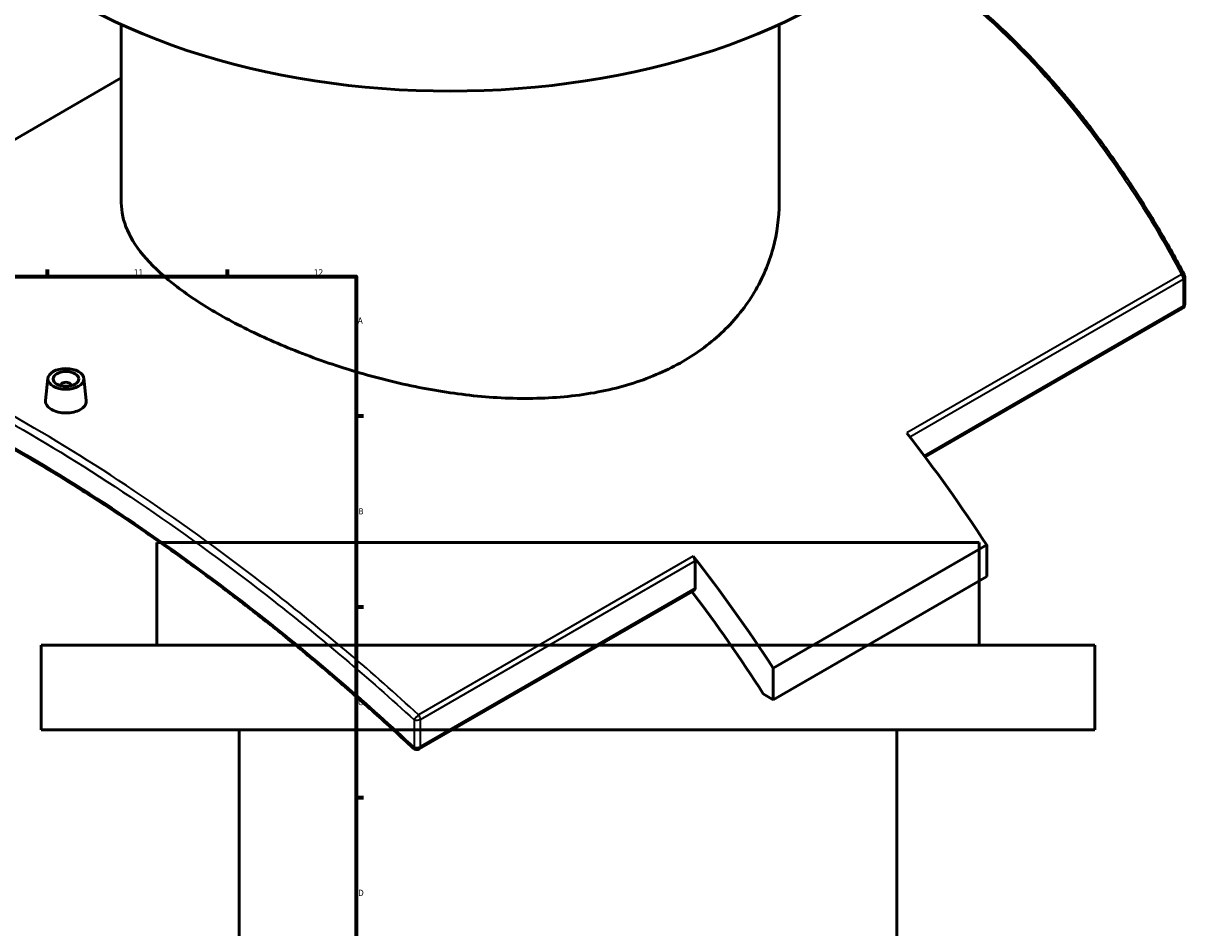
# Model space of a CAD drawing. Header units: millimetres. Extents: x -604 to 1143, y -275 to 917.
# Tile 10 of 11: x 691 to 1143, y 321 to 673. Entities that reach past the tile are written whole.
import ezdxf

# ---------------------------------------------------------------- set-up
doc = ezdxf.new("R2010")
doc.units = ezdxf.units.MM
for name, color, linetype, lineweight in [('Border (ANSI)', 7, 'Continuous', 70), ('Visible (ANSI)', 7, 'Continuous', 50), ('Visible Narrow (ANSI)', 7, 'Continuous', 35)]:
    doc.layers.add(name, color=color, linetype=linetype, lineweight=lineweight)
doc.styles.add('Note Text (ANSI)', font='tahoma.ttf')

# ---------------------------------------------------------------- blocks, each defined once
blk = doc.blocks.new('Borders Default Border')
at = {"layer": 'Border (ANSI)'}
for p, q in [((700.83, 574), (700.83, 576.8)), ((770.92, 574), (770.92, 576.8)), ((821, 519.75), (823.8, 519.75)), ((821, 445.5), (823.8, 445.5)), ((821, 371.25), (823.8, 371.25))]:
    blk.add_line(p, q, dxfattribs=at)
at = {"layer": 'Border (ANSI)', "flags": 128}
blk.add_lwpolyline([(20, 20), (20, 574), (821, 574), (821, 20), (20, 20)], dxfattribs=at)
at = {"layer": 'Border (ANSI)', "color": 5, "true_color": 0x0000ff, "char_height": 2.4, "attachment_point": 7, "style": 'Note Text (ANSI)'}
for s, insert in [('11', (734.43, 574.4)), ('12', (804.52, 574.4)), ('A', (821.58, 555.68)), ('B', (821.87, 481.43)), ('C', (821.71, 407.13)), ('D', (821.72, 332.93))]:
    blk.add_mtext(s, dxfattribs=dict(at, insert=insert))

msp = doc.modelspace()

# ---------------------------------------------------------------- linework, layer by layer
at = {"layer": 'Visible (ANSI)'}
for p, q in [((729.56, 602.67), (729.56, 672.08)), ((985.56, 602.67), (985.56, 672.08)), ((572.46, 560.63), (729.56, 651.33)), ((1143.41, 563.27), (1143.41, 573.85)), ((1142.41, 561.54), (1042.38, 503.78)), ((701.02, 534.4), (700.09, 525.74)), ((714.99, 534.4), (715.92, 525.75)), ((706.01, 531.7), (706.01, 531.51)), ((710.01, 531.7), (710.01, 531.51)), ((1063.38, 470.51), (743.38, 470.51)), ((743.38, 430.51), (743.38, 470.51)), ((1063.38, 430.51), (1063.38, 470.51)), ((1066.33, 469.51), (983.25, 421.54)), ((1066.33, 469.51), (1066.33, 457.26)), ((952.84, 452.76), (952.84, 463.34)), ((1066.33, 457.26), (983.25, 409.29)), ((952.43, 451.85), (845.53, 390.13)), ((1108.38, 430.51), (698.38, 430.51)), ((698.38, 397.51), (698.38, 430.51)), ((1108.38, 397.51), (1108.38, 430.51)), ((983.25, 409.29), (983.25, 421.54)), ((979.37, 411.53), (983.25, 409.29)), ((1108.38, 397.51), (698.38, 397.51)), ((775.38, 210.51), (775.38, 397.51)), ((1031.38, 210.51), (1031.38, 397.51))]:
    msp.add_line(p, q, dxfattribs=at)
for centre, start, end in [((1141.41, 573.85), 0, 27.9797), ((1141.41, 563.27), 300, 0), ((844.53, 391.86), 226.7635, 300)]:
    msp.add_arc(centre, 2, start, end, dxfattribs=at)
for centre, major_axis, start_param, end_param in [((857.56, 764.53), (-205, 0), 0, 3.141593), ((708.01, 531.7), (-2, 0), 2.963882, 6.460896), ((899.1, 333.72), (185, -320.43), 1.662751, 1.808898), ((951.43, 464.16), (1, -1.73), 0.785398, 1.808898), ((816.02, 285.76), (-185, 320.43), 4.804344, 4.950491), ((951.43, 453.58), (1, -1.73), 0, 0.785398), ((816.02, 285.76), (177.5, -307.44), 1.647621, 1.785497)]:
    msp.add_ellipse(centre, major_axis=major_axis, ratio=0.57735, start_param=start_param, end_param=end_param, dxfattribs=at)
for major_axis in [(-7, 0), (5, 0)]:
    msp.add_ellipse((708.01, 534.15), major_axis=major_axis, ratio=0.57735, dxfattribs=at)
for points, knots in [([(1143.18, 574.79), (1140.14, 580.52), (1136.99, 586.15), (1130.5, 597.2), (1127.15, 602.62), (1120.25, 613.22), (1116.7, 618.41), (1109.4, 628.51), (1105.65, 633.44), (1097.95, 643.01), (1094.01, 647.66), (1085.93, 656.65), (1081.8, 661), (1073.35, 669.38), (1069.03, 673.41), (1060.23, 681.14), (1055.75, 684.83), (1046.62, 691.87), (1041.98, 695.21), (1035.41, 699.62), (1033.53, 700.84), (1031.65, 702.03)], [5.585075, 5.585075, 5.585075, 5.585075, 7.621184, 7.621184, 9.657293, 9.657293, 11.693403, 11.693403, 13.729512, 13.729512, 15.765621, 15.765621, 17.80173, 17.80173, 19.83784, 19.83784, 21.873949, 21.873949, 23.910058, 23.910058, 24.715887, 24.715887, 24.715887, 24.715887]), ([(948.07, 540.93), (942.33, 537.62), (935.87, 534.77), (921.82, 530.29), (914.24, 528.67), (898.47, 526.72), (890.27, 526.39), (873.81, 526.83), (865.54, 527.6), (849.58, 529.93), (841.32, 531.56), (824.85, 535.65), (816.65, 538.11), (800.88, 543.58), (793.3, 546.61), (779.25, 552.96), (772.78, 556.28), (761.32, 562.9), (755.96, 566.41), (746.54, 573.61), (742.48, 577.3), (735.97, 584.68), (733.53, 588.38), (730.32, 595.65), (729.56, 599.22), (729.56, 602.67)], [0, 0, 0, 0, 2.433362, 2.433362, 4.866724, 4.866724, 7.300085, 7.300085, 9.733447, 9.733447, 12.165488, 12.165488, 14.597529, 14.597529, 17.02957, 17.02957, 19.461611, 19.461611, 21.893652, 21.893652, 24.325693, 24.325693, 26.757734, 26.757734, 29.189775, 29.189775, 29.189775, 29.189775]), ([(985.56, 602.67), (985.56, 596.89), (984.8, 590.91), (981.59, 579.11), (979.14, 573.3), (972.64, 562.39), (968.58, 557.29), (959.16, 548.22), (953.8, 544.25), (948.07, 540.93)], [68.112997, 68.112997, 68.112997, 68.112997, 70.546359, 70.546359, 72.97972, 72.97972, 75.413082, 75.413082, 77.846444, 77.846444, 77.846444, 77.846444]), ([(843.16, 390.4), (838.18, 395.08), (833.16, 399.69), (823.04, 408.76), (817.95, 413.23), (807.7, 422), (802.54, 426.32), (792.21, 434.77), (787.03, 438.92), (776.65, 447.04), (771.46, 451), (761.1, 458.75), (755.92, 462.53), (745.61, 469.89), (740.48, 473.47), (730.27, 480.41), (725.19, 483.77), (715.13, 490.26), (710.14, 493.4), (700.27, 499.42), (695.39, 502.32), (685.76, 507.85), (681, 510.49), (671.64, 515.51), (667.03, 517.88), (657.97, 522.37), (653.53, 524.47), (644.81, 528.4), (640.54, 530.23), (632.19, 533.59), (628.1, 535.13), (620.14, 537.91), (616.26, 539.16), (608.7, 541.35), (605.03, 542.29), (598.78, 543.69), (596.16, 544.2), (589.77, 545.27), (586.08, 545.72), (578.96, 546.24), (575.54, 546.3), (572.25, 546.18)], [5.495106, 5.495106, 5.495106, 5.495106, 7.550473, 7.550473, 9.60584, 9.60584, 11.661206, 11.661206, 13.716573, 13.716573, 15.77194, 15.77194, 17.827307, 17.827307, 19.882674, 19.882674, 21.938041, 21.938041, 23.993407, 23.993407, 26.048774, 26.048774, 28.104141, 28.104141, 30.159508, 30.159508, 32.214875, 32.214875, 34.270241, 34.270241, 36.325608, 36.325608, 38.380975, 38.380975, 40.436342, 40.436342, 41.977867, 41.977867, 44.290155, 44.290155, 46.602442, 46.602442, 46.602442, 46.602442]), ([(713.62, 522.19), (712.91, 521.78), (712.02, 521.44), (710.07, 520.98), (709, 520.88), (707.01, 520.89), (705.95, 521.02), (704, 521.5), (703.1, 521.86), (701.7, 522.67), (701.09, 523.18), (700.28, 524.3), (700.08, 524.9), (700.07, 525.56), (700.08, 525.65), (700.09, 525.74)], [0, 0, 0, 0, 0.298796, 0.298796, 0.597592, 0.597592, 0.896324, 0.896324, 1.195056, 1.195056, 1.493788, 1.493788, 1.79252, 1.79252, 1.840979, 1.840979, 1.840979, 1.840979]), ([(715.92, 525.75), (715.93, 525.66), (715.94, 525.56), (715.94, 524.88), (715.74, 524.26), (714.93, 523.12), (714.32, 522.6), (713.62, 522.19)], [4.1338872, 4.1338872, 4.1338872, 4.1338872, 4.1826307, 4.1826307, 4.4814266, 4.4814266, 4.7802225, 4.7802225, 4.7802225, 4.7802225])]:
    msp.add_open_spline(points, degree=3, knots=knots, dxfattribs=at)
at = {"layer": 'Visible Narrow (ANSI)'}
for p, q in [((1142.15, 574.82), (1035.25, 513.1)), ((1036.42, 511.59), (1142.83, 573.03)), ((1142.83, 573.03), (1142.83, 562.45)), ((1142.83, 562.45), (1042.02, 504.25)), ((952.16, 465.13), (845.26, 403.41)), ((845.94, 401.62), (952.84, 463.34)), ((952.84, 452.76), (845.94, 391.04)), ((843.49, 401.45), (843.49, 390.87)), ((845.94, 391.04), (845.94, 401.62))]:
    msp.add_line(p, q, dxfattribs=at)
for centre, major_axis, ratio, start_param, end_param in [((1141.41, 573.85), (1.77, 0.94), 0.306499, 0, 0.985558), ((1141.41, 573.85), (1, -1.73), 0.57735, 0.785398, 1.808898), ((1141.41, 573.85), (2, 0), 0.57735, 5.497787, 6.283185), ((1141.41, 563.27), (1, -1.73), 0.57735, 0, 0.785398), ((1141.41, 563.27), (2, 0), 0.57735, 5.497787, 6.283185), ((844.53, 402.44), (-1.35, -1.47), 0.070528, 4.061329, 5.50823), ((844.53, 402.44), (-1, 1.73), 0.57735, 3.926991, 4.950491), ((844.53, 402.44), (2, 0), 0.57735, 4.166759, 5.497787), ((844.53, 391.86), (-1.37, -1.46), 0.057233, 5.509065, 6.283185), ((844.53, 391.86), (-2, 0), 0.57735, 1.025166, 2.356194), ((844.53, 391.86), (1, -1.73), 0.57735, 0, 0.785398)]:
    msp.add_ellipse(centre, major_axis=major_axis, ratio=ratio, start_param=start_param, end_param=end_param, dxfattribs=at)
for points, knots in [([(1031.18, 701.59), (1043.46, 693.78), (1055.3, 684.73), (1080.53, 661.95), (1093.61, 647.64), (1119.1, 614.45), (1131.27, 595.25), (1142.15, 574.82)], [-24.636924, -24.636924, -24.636924, -24.636924, -19.368078, -19.368078, -12.842911, -12.842911, -5.585075, -5.585075, -5.585075, -5.585075]), ([(845.26, 403.41), (827.39, 419.81), (808.96, 435.4), (773.83, 463.02), (757.14, 475.25), (724.36, 497.64), (708.27, 507.79), (692.8, 516.72), (677.34, 525.65), (662.51, 533.35), (634.59, 546.01), (621.51, 550.96), (595.81, 558.4), (583.47, 560.48), (572.46, 560.63)], [-42.800007, -42.800007, -42.800007, -42.800007, -35.541845, -35.541845, -29.016837, -29.016837, -22.491825, -22.491825, -22.491825, -15.966813, -15.966813, -9.441805, -9.441805, -2.068994, -2.068994, -2.068994, -2.068994]), ([(571.99, 558.2), (582.83, 557.96), (594.95, 555.86), (620.33, 548.46), (633.36, 543.5), (661.18, 530.86), (675.97, 523.17), (691.39, 514.27), (706.81, 505.37), (722.85, 495.25), (755.56, 472.95), (772.21, 460.77), (807.26, 433.28), (825.65, 417.77), (843.49, 401.45)], [2.183249, 2.183249, 2.183249, 2.183249, 9.441805, 9.441805, 15.966813, 15.966813, 22.491825, 22.491825, 22.491825, 29.016837, 29.016837, 35.541845, 35.541845, 42.800007, 42.800007, 42.800007, 42.800007]), ([(843.49, 390.87), (843.05, 391.29), (842.61, 391.7), (823.97, 409.12), (805.13, 425.25), (770.07, 452.99), (753.88, 464.92), (722.05, 486.73), (706.42, 496.61), (691.39, 505.29), (676.36, 513.97), (661.92, 521.45), (634.74, 533.7), (621.99, 538.49), (596.38, 545.77), (583.89, 547.73), (572.52, 547.63), (572.26, 547.62), (571.99, 547.62)], [5.495106, 5.495106, 5.495106, 5.495106, 5.675775, 5.675775, 13.15041, 13.15041, 19.512408, 19.512408, 25.874412, 25.874412, 25.874412, 32.236415, 32.236415, 38.598414, 38.598414, 46.075753, 46.075753, 46.254153, 46.254153, 46.254153, 46.254153])]:
    msp.add_open_spline(points, degree=3, knots=knots, dxfattribs=at)

# ---------------------------------------------------------------- block references
msp.add_blockref('Borders Default Border', (0, 0))

doc.saveas('drawing.dxf')
